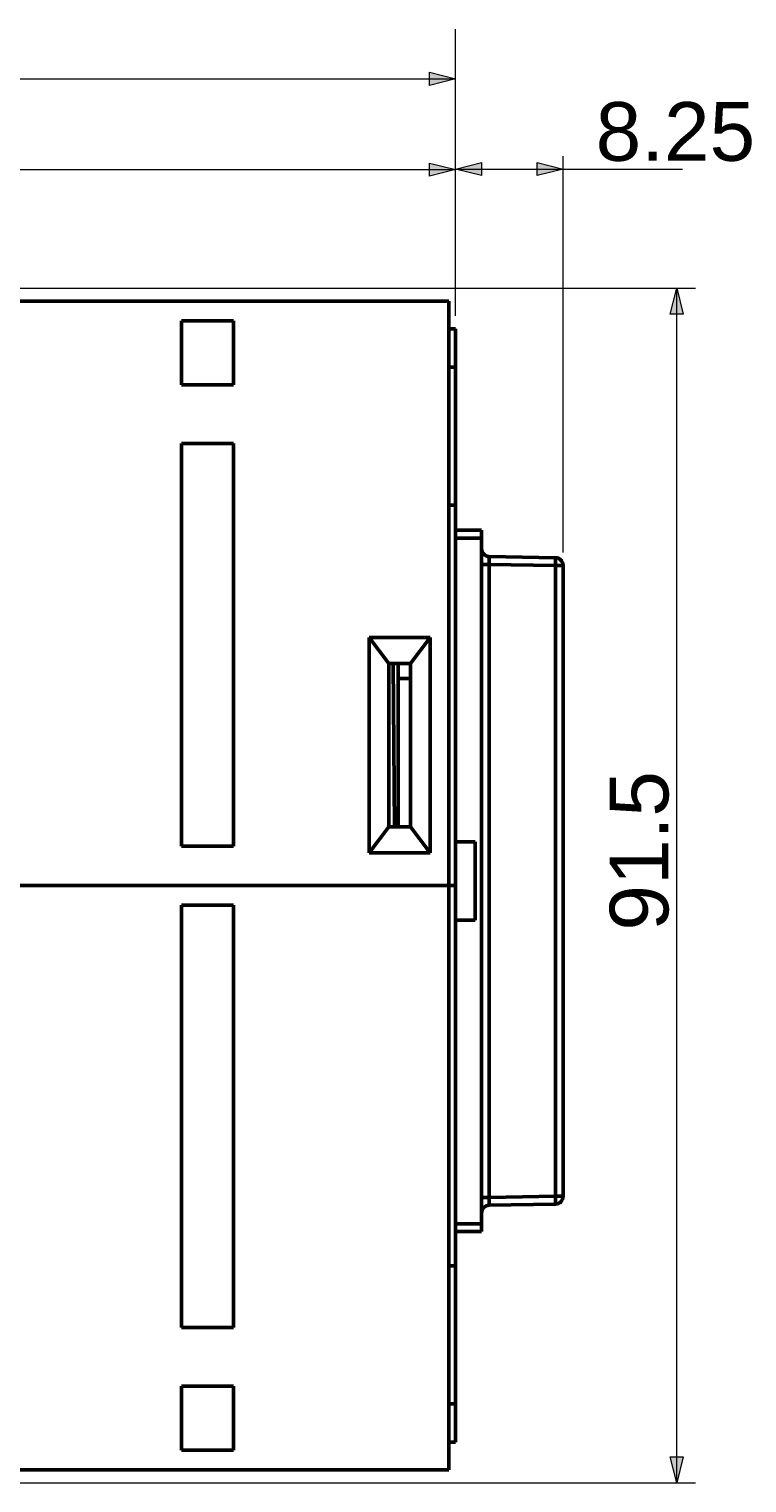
# Model space of a CAD drawing. Header units: millimetres. Extents: x -18 to 228, y 90 to 209.
# Tile 4 of 5: x 57 to 112, y 96 to 207. Entities that reach past the tile are written whole.
import ezdxf

# ---------------------------------------------------------------- set-up
doc = ezdxf.new("R2010")
doc.units = ezdxf.units.MM
doc.header["$MEASUREMENT"] = 0
doc.layers.add('Capa 1', color=7, linetype='Continuous', lineweight=0)

msp = doc.modelspace()

# ---------------------------------------------------------------- hatches: boundary and pattern name
at = {"layer": 'Capa 1', "true_color": 0x000000, "transparency": 33554687}
h = msp.add_hatch(color=18, dxfattribs=at)
h.dxf.hatch_style = 2
h.paths.add_polyline_path([(90.14, 203.59), (88.14, 203.09), (88.14, 204.09)])
h = msp.add_hatch(color=18, dxfattribs=at)
h.dxf.hatch_style = 2
h.paths.add_polyline_path([(90.14, 196.64), (88.14, 196.14), (88.14, 197.14)])
h = msp.add_hatch(color=18, dxfattribs=at)
h.dxf.hatch_style = 2
h.paths.add_polyline_path([(90.14, 196.68), (92.14, 197.18), (92.14, 196.18)])
h = msp.add_hatch(color=18, dxfattribs=at)
h.dxf.hatch_style = 2
h.paths.add_polyline_path([(98.39, 196.68), (96.39, 196.18), (96.39, 197.18)])
h = msp.add_hatch(color=18, dxfattribs=at)
h.dxf.hatch_style = 2
h.paths.add_polyline_path([(107.09, 187.57), (107.59, 185.57), (106.59, 185.57)])
h = msp.add_hatch(color=18, dxfattribs=at)
h.dxf.hatch_style = 2
h.paths.add_polyline_path([(107.09, 96.07), (106.59, 98.07), (107.59, 98.07)])

# ---------------------------------------------------------------- linework, layer by layer
at = {"layer": 'Capa 1', "color": 18, "lineweight": 13, "true_color": 0x000000}
for p, q in [((90.14, 185.44), (90.14, 207.4)), ((-12.86, 203.59), (90.14, 203.59)), ((98.39, 167.32), (98.39, 197.68)), ((-17.86, 196.64), (90.14, 196.64)), ((90.14, 196.68), (107.53, 196.68)), ((0.64, 187.57), (108.52, 187.57)), ((107.09, 96.07), (107.09, 187.57)), ((0.64, 96.07), (108.52, 96.07))]:
    msp.add_line(p, q, dxfattribs=at)
at = {"layer": 'Capa 1', "color": 18, "lineweight": 50, "true_color": 0x000000}
for p, q in [((8.14, 186.57), (89.64, 186.57)), ((89.64, 97.07), (89.64, 186.57)), ((69.14, 180.17), (69.14, 185.07)), ((73.14, 185.07), (69.14, 185.07)), ((73.14, 180.17), (73.14, 185.07)), ((89.64, 184.45), (90.14, 184.44)), ((90.14, 99.2), (90.14, 184.44)), ((73.14, 180.17), (69.14, 180.17)), ((69.14, 175.67), (69.14, 144.82)), ((73.14, 175.67), (69.14, 175.67)), ((73.14, 175.67), (73.14, 144.82)), ((90.14, 170.94), (89.64, 170.95)), ((92.14, 169.02), (90.14, 169.02)), ((92.14, 168.42), (90.14, 168.42)), ((92.14, 169.02), (92.14, 115.32)), ((97.8, 166.92), (92.73, 167.01)), ((92.14, 166.41), (92.73, 166.41)), ((92.73, 117.93), (92.73, 166.41)), ((97.8, 166.32), (92.73, 166.41)), ((97.8, 166.32), (97.8, 118.02)), ((97.8, 166.32), (98.39, 166.32)), ((98.39, 166.32), (98.39, 118.02)), ((83.53, 144.32), (83.53, 160.82)), ((85.03, 158.82), (83.53, 160.82)), ((88.19, 160.82), (83.53, 160.82)), ((88.19, 160.82), (86.69, 158.82)), ((88.19, 160.82), (88.19, 144.32)), ((85.03, 146.32), (85.03, 158.82)), ((86.69, 158.82), (85.03, 158.82)), ((85.46, 146.32), (85.36, 158.82)), ((85.74, 146.32), (85.74, 158.82)), ((86.69, 158.82), (86.69, 146.32)), ((86.69, 157.67), (85.74, 157.67)), ((83.53, 144.32), (85.03, 146.32)), ((85.03, 146.32), (86.69, 146.32)), ((86.69, 146.32), (88.19, 144.32)), ((73.14, 144.82), (69.14, 144.82)), ((90.14, 145.17), (91.64, 145.17)), ((91.64, 139.17), (91.64, 145.17)), ((83.53, 144.32), (88.19, 144.32)), ((90.14, 141.82), (8.14, 141.82)), ((69.14, 140.32), (69.14, 107.97)), ((73.14, 140.32), (69.14, 140.32)), ((73.14, 140.32), (73.14, 107.97)), ((90.14, 139.17), (91.64, 139.17)), ((97.8, 118.02), (92.73, 117.93)), ((98.39, 118.02), (97.8, 118.02)), ((92.73, 117.93), (92.14, 117.93)), ((97.8, 117.42), (92.73, 117.33)), ((92.14, 115.92), (90.14, 115.92)), ((92.14, 115.32), (90.14, 115.32)), ((90.14, 112.7), (89.64, 112.7)), ((73.14, 107.97), (69.14, 107.97)), ((69.14, 103.47), (69.14, 98.57)), ((73.14, 103.47), (69.14, 103.47)), ((73.14, 103.47), (73.14, 98.57)), ((89.64, 99.2), (90.14, 99.2)), ((73.14, 98.57), (69.14, 98.57)), ((8.14, 97.07), (89.64, 97.07))]:
    msp.add_line(p, q, dxfattribs=at)
at = {"layer": 'Capa 1', "color": 18, "lineweight": 0, "true_color": 0x000000}
for points in [[(90.14, 203.59), (88.14, 203.09), (88.14, 204.09)], [(90.14, 196.64), (88.14, 196.14), (88.14, 197.14)], [(90.14, 196.68), (92.14, 197.18), (92.14, 196.18)], [(98.39, 196.68), (96.39, 196.18), (96.39, 197.18)], [(107.09, 187.57), (107.59, 185.57), (106.59, 185.57)], [(107.09, 96.07), (106.59, 98.07), (107.59, 98.07)]]:
    msp.add_lwpolyline(points, close=True, dxfattribs=at)
at = {"layer": 'Capa 1'}
for points in [[(90.14, 203.59), (88.14, 203.09), (88.14, 204.09)], [(90.14, 196.64), (88.14, 196.14), (88.14, 197.14)], [(90.14, 196.68), (92.14, 197.18), (92.14, 196.18)], [(98.39, 196.68), (96.39, 196.18), (96.39, 197.18)], [(107.09, 187.57), (107.59, 185.57), (106.59, 185.57)], [(107.09, 96.07), (106.59, 98.07), (107.59, 98.07)]]:
    msp.add_lwpolyline(points, close=True, dxfattribs=at)
at = {"layer": 'Capa 1', "color": 18, "lineweight": 13, "true_color": 0x000000}
for points in [[(90.14, 203.59), (88.14, 203.09), (88.14, 204.09)], [(90.14, 196.64), (88.14, 196.14), (88.14, 197.14)], [(90.14, 196.68), (92.14, 197.18), (92.14, 196.18)], [(98.39, 196.68), (96.39, 196.18), (96.39, 197.18)], [(107.09, 187.57), (107.59, 185.57), (106.59, 185.57)], [(107.09, 96.07), (106.59, 98.07), (107.59, 98.07)]]:
    msp.add_lwpolyline(points, close=True, dxfattribs=at)
at = {"layer": 'Capa 1', "color": 18, "lineweight": 50, "true_color": 0x000000}
for points in [[(89.64, 181.52), (89.69, 181.52), (89.74, 181.52), (89.79, 181.52), (89.84, 181.52), (89.89, 181.52), (89.94, 181.52), (89.99, 181.52), (90.04, 181.52), (90.09, 181.51), (90.14, 181.51)], [(92.73, 166.41), (92.73, 166.47), (92.73, 166.53), (92.73, 166.58), (92.73, 166.64), (92.73, 166.68), (92.73, 166.74), (92.73, 166.77), (92.73, 166.83), (92.73, 166.87), (92.73, 166.91), (92.73, 166.94), (92.73, 166.96), (92.73, 166.98), (92.73, 167), (92.73, 167), (92.73, 167.01), (92.73, 167.01), (92.73, 167.01)], [(97.8, 166.92), (97.8, 166.92), (97.8, 166.92), (97.8, 166.91), (97.8, 166.91), (97.8, 166.9), (97.8, 166.88), (97.8, 166.85), (97.8, 166.82), (97.81, 166.78), (97.81, 166.75), (97.81, 166.71), (97.8, 166.65), (97.8, 166.61), (97.8, 166.55), (97.8, 166.5), (97.8, 166.44), (97.8, 166.38), (97.8, 166.32)], [(97.8, 118.02), (97.8, 117.96), (97.8, 117.9), (97.8, 117.85), (97.8, 117.79), (97.8, 117.75), (97.8, 117.69), (97.8, 117.65), (97.81, 117.59), (97.81, 117.55), (97.8, 117.52), (97.8, 117.49), (97.8, 117.46), (97.8, 117.44), (97.8, 117.43), (97.8, 117.43), (97.8, 117.42), (97.8, 117.42), (97.8, 117.42)], [(92.73, 117.33), (92.73, 117.33), (92.73, 117.33), (92.73, 117.34), (92.73, 117.34), (92.73, 117.36), (92.73, 117.38), (92.73, 117.4), (92.73, 117.43), (92.73, 117.47), (92.73, 117.51), (92.73, 117.54), (92.73, 117.6), (92.73, 117.64), (92.73, 117.7), (92.73, 117.75), (92.73, 117.81), (92.73, 117.87), (92.73, 117.93)], [(89.64, 102.12), (89.69, 102.12), (89.74, 102.12), (89.79, 102.12), (89.84, 102.12), (89.89, 102.12), (89.94, 102.12), (89.99, 102.12), (90.04, 102.12), (90.09, 102.12), (90.14, 102.12)]]:
    msp.add_lwpolyline(points, dxfattribs=at)
for points in [[(92.14, 167.61), (92.14, 167.28), (92.4, 167.02), (92.73, 167.01)], [(98.39, 166.32), (98.39, 166.65), (98.13, 166.92), (97.8, 166.92)], [(97.8, 117.42), (98.13, 117.42), (98.39, 117.69), (98.39, 118.02)], [(92.73, 117.33), (92.4, 117.32), (92.14, 117.06), (92.14, 116.73)]]:
    msp.add_open_spline(points, degree=3, dxfattribs=at)

# ---------------------------------------------------------------- texts
at = {"layer": 'Capa 1', "insert": (100.88, 197.25), "char_height": 0.2, "attachment_point": 7}
msp.add_mtext('\\C18;\\c0;\\FArial|b0|i0|c1;\\H4.495800;\\W1.000000;8.25', dxfattribs=at)
at = {"layer": 'Capa 1', "insert": (106.52, 138.36), "char_height": 0.2, "attachment_point": 7, "rotation": 90}
msp.add_mtext('\\C18;\\c0;\\FArial|b0|i0|c1;\\H4.495800;\\W1.000000;91.5', dxfattribs=at)

doc.saveas('drawing.dxf')
